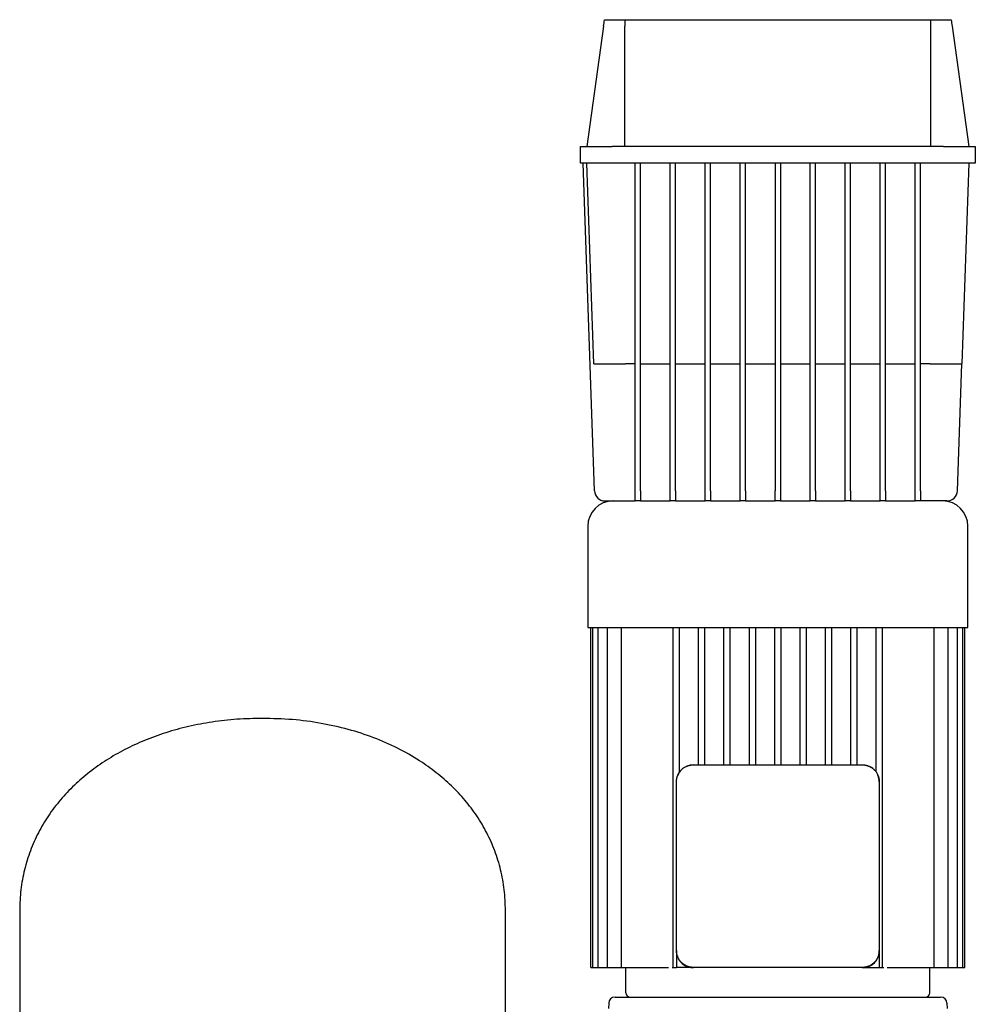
# Model space of a CAD drawing. Header units: millimetres. Extents: x 16 to 1347, y 13 to 994.
# Tile 3 of 4: x 61 to 513, y 528 to 994. Entities that reach past the tile are written whole.
import ezdxf

# ---------------------------------------------------------------- set-up
doc = ezdxf.new("R2010")
doc.units = ezdxf.units.MM

msp = doc.modelspace()

# ---------------------------------------------------------------- linework, layer by layer
at = {"color": 7, "linetype": 'Continuous', "lineweight": 25}
for p, q in [((337.48, 994.14), (347.04, 994.14)), ((347.04, 994.14), (492.06, 994.14)), ((492.06, 994.14), (501.62, 994.14)), ((337.05, 991.07), (329.05, 934.14)), ((347.05, 934.14), (347.05, 991.07)), ((492.05, 934.14), (492.05, 991.07)), ((502.05, 991.07), (510.05, 934.14)), ((326.05, 926.14), (326.05, 934.14)), ((326.05, 934.14), (341.05, 934.14)), ((498.05, 934.14), (341.05, 934.14)), ((498.05, 934.14), (513.05, 934.14)), ((513.05, 934.14), (513.05, 926.14)), ((341.05, 926.14), (326.05, 926.14)), ((332.72, 770.97), (327.3, 926.14)), ((332.37, 831.14), (329.05, 926.14)), ((498.05, 926.14), (341.05, 926.14)), ((352.05, 770.97), (352.05, 926.14)), ((354.55, 770.97), (354.55, 926.14)), ((368.61, 770.97), (368.61, 926.14)), ((371.11, 770.97), (371.11, 926.14)), ((385.17, 770.97), (385.17, 926.14)), ((387.67, 770.97), (387.67, 926.14)), ((401.74, 770.97), (401.74, 926.14)), ((404.24, 770.97), (404.24, 926.14)), ((418.3, 926.14), (418.3, 770.97)), ((420.8, 926.14), (420.8, 770.97)), ((434.86, 770.97), (434.86, 926.14)), ((437.36, 770.97), (437.36, 926.14)), ((451.42, 770.97), (451.42, 926.14)), ((453.92, 770.97), (453.92, 926.14)), ((467.99, 770.97), (467.99, 926.14)), ((470.49, 770.97), (470.49, 926.14)), ((484.55, 770.97), (484.55, 926.14)), ((487.05, 770.97), (487.05, 926.14)), ((513.05, 926.14), (498.05, 926.14)), ((510.05, 926.14), (506.73, 831.14)), ((352.05, 831.14), (347.36, 831.14)), ((354.55, 831.14), (368.61, 831.14)), ((371.11, 831.14), (385.17, 831.14)), ((387.67, 831.14), (401.74, 831.14)), ((404.24, 831.14), (418.3, 831.14)), ((420.8, 831.14), (434.86, 831.14)), ((437.36, 831.14), (451.42, 831.14)), ((453.92, 831.14), (467.99, 831.14)), ((470.49, 831.14), (484.55, 831.14)), ((491.74, 831.14), (487.05, 831.14)), ((504.63, 770.97), (506.73, 831.14)), ((352.05, 766.14), (352.05, 770.97)), ((354.55, 770.97), (354.55, 766.14)), ((368.61, 766.14), (368.61, 770.97)), ((371.11, 770.97), (371.11, 766.14)), ((385.17, 766.14), (385.17, 770.97)), ((387.67, 770.97), (387.67, 766.14)), ((401.74, 766.14), (401.74, 770.97)), ((404.24, 770.97), (404.24, 766.14)), ((418.3, 766.14), (418.3, 770.97)), ((420.8, 770.97), (420.8, 766.14)), ((434.86, 766.14), (434.86, 770.97)), ((437.36, 770.97), (437.36, 766.14)), ((451.42, 766.14), (451.42, 770.97)), ((453.92, 770.97), (453.92, 766.14)), ((467.99, 766.14), (467.99, 770.97)), ((470.49, 770.97), (470.49, 766.14)), ((484.55, 766.14), (484.55, 770.97)), ((487.05, 770.97), (487.05, 766.14)), ((337.71, 766.14), (352.05, 766.14)), ((354.55, 766.14), (352.05, 766.14)), ((354.55, 766.14), (368.61, 766.14)), ((371.11, 766.14), (368.61, 766.14)), ((371.11, 766.14), (385.17, 766.14)), ((387.67, 766.14), (385.17, 766.14)), ((387.67, 766.14), (401.74, 766.14)), ((404.24, 766.14), (401.74, 766.14)), ((404.24, 766.14), (418.3, 766.14)), ((420.8, 766.14), (418.3, 766.14)), ((420.8, 766.14), (434.86, 766.14)), ((437.36, 766.14), (434.86, 766.14)), ((437.36, 766.14), (451.42, 766.14)), ((453.92, 766.14), (451.42, 766.14)), ((453.92, 766.14), (467.99, 766.14)), ((470.49, 766.14), (467.99, 766.14)), ((470.49, 766.14), (484.55, 766.14)), ((487.05, 766.14), (484.55, 766.14)), ((499.63, 766.14), (487.05, 766.14)), ((329.55, 754.14), (329.55, 706.14)), ((509.55, 706.14), (509.55, 754.14)), ((329.55, 706.14), (419.55, 706.14)), ((331.05, 545.14), (331.05, 706.14)), ((331.88, 545.14), (331.88, 706.14)), ((334.42, 545.14), (334.42, 706.14)), ((338.85, 545.14), (338.85, 706.14)), ((345.49, 545.14), (345.49, 706.14)), ((370.05, 545.14), (370.05, 706.14)), ((373.05, 637.81), (373.05, 706.14)), ((382.05, 641.14), (382.05, 706.14)), ((385.05, 641.14), (385.05, 706.14)), ((394.05, 641.14), (394.05, 706.14)), ((397.05, 641.14), (397.05, 706.14)), ((406.05, 641.14), (406.05, 706.14)), ((409.05, 641.14), (409.05, 706.14)), ((418.05, 641.14), (418.05, 706.14)), ((419.55, 706.14), (509.55, 706.14)), ((421.05, 641.14), (421.05, 706.14)), ((430.05, 641.14), (430.05, 706.14)), ((433.05, 641.14), (433.05, 706.14)), ((442.05, 641.14), (442.05, 706.14)), ((445.05, 641.14), (445.05, 706.14)), ((454.05, 641.14), (454.05, 706.14)), ((457.05, 641.14), (457.05, 706.14)), ((466.05, 637.81), (466.05, 706.14)), ((469.05, 545.14), (469.05, 706.14)), ((493.61, 545.14), (493.61, 706.14)), ((500.25, 545.14), (500.25, 706.14)), ((504.67, 545.14), (504.67, 706.14)), ((507.22, 545.14), (507.22, 706.14)), ((508.05, 545.14), (508.05, 706.14)), ((379.55, 641.14), (459.55, 641.14)), ((371.55, 553.14), (371.55, 633.14)), ((467.55, 633.14), (467.55, 553.14)), ((60.55, 572.14), (60.55, 417.14)), ((290.55, 417.14), (290.55, 572.14)), ((371.55, 553.14), (371.55, 552.79)), ((371.55, 552.79), (371.61, 552.48)), ((371.55, 552.79), (371.55, 545.14)), ((467.55, 552.79), (467.55, 553.14)), ((467.55, 552.79), (467.55, 545.14)), ((331.05, 545.14), (331.88, 545.14)), ((331.88, 545.14), (333.38, 545.14)), ((333.38, 545.14), (334.42, 545.14)), ((334.42, 545.14), (335.92, 545.14)), ((335.92, 545.14), (338.85, 545.14)), ((338.85, 545.14), (340.35, 545.14)), ((340.35, 545.14), (345.49, 545.14)), ((345.49, 545.14), (346.99, 545.14)), ((346.99, 545.14), (366.41, 545.14)), ((347.55, 533.14), (347.55, 545.14)), ((366.41, 545.14), (367.85, 545.14)), ((369.44, 545.14), (370.05, 545.14)), ((370.05, 545.14), (371.55, 545.14)), ((379.2, 545.14), (371.55, 545.14)), ((379.2, 545.14), (379.55, 545.14)), ((459.55, 545.14), (379.55, 545.14)), ((459.55, 545.14), (459.9, 545.14)), ((459.9, 545.14), (460.21, 545.21)), ((459.9, 545.14), (467.55, 545.14)), ((467.55, 545.14), (469.05, 545.14)), ((469.05, 545.14), (469.66, 545.14)), ((471.25, 545.14), (472.69, 545.14)), ((472.69, 545.14), (492.11, 545.14)), ((491.55, 533.14), (491.55, 545.14)), ((492.11, 545.14), (493.61, 545.14)), ((493.61, 545.14), (498.75, 545.14)), ((498.75, 545.14), (500.25, 545.14)), ((500.25, 545.14), (503.17, 545.14)), ((503.17, 545.14), (504.67, 545.14)), ((504.67, 545.14), (505.72, 545.14)), ((505.72, 545.14), (507.22, 545.14)), ((507.22, 545.14), (508.05, 545.14)), ((339.47, 528.22), (339.41, 525.72)), ((342.47, 531.14), (496.63, 531.14)), ((499.63, 528.22), (499.69, 525.72))]:
    msp.add_line(p, q, dxfattribs=at)
at = {"color": 7, "linetype": 'Continuous', "lineweight": 25, "flags": 128}
msp.add_lwpolyline([(379.55, 641.14), (377.99, 640.99), (376.56, 640.56)], dxfattribs=at)
at = {"color": 7, "linetype": 'Continuous', "lineweight": 25}
for centre, radius, start, end in [((337.71, 771.14), 5, 182, 270), ((499.63, 771.14), 5, 270, 358), ((341.55, 754.14), 12, 90, 180), ((497.55, 754.14), 12, 0, 90), ((459.55, 633.14), 8, 46.5461, 68.0935), ((379.55, 633.14), 8, 136.5461, 158.0935), ((459.55, 633.14), 8, 360, 22.6066), ((349.55, 533.14), 2, 180, 270), ((489.55, 533.14), 2, 270, 0), ((342.47, 528.14), 3, 90, 178.5), ((496.63, 528.14), 3, 1.5, 90)]:
    msp.add_arc(centre, radius, start, end, dxfattribs=at)
for points in [[(337.05, 991.07), (337.19, 992.09), (337.34, 993.12), (337.48, 994.14)], [(347.04, 994.14), (347.05, 993.12), (347.05, 992.09), (347.05, 991.07)], [(492.05, 991.07), (492.05, 992.09), (492.05, 993.12), (492.06, 994.14)], [(501.62, 994.14), (501.76, 993.12), (501.9, 992.09), (502.05, 991.07)]]:
    msp.add_open_spline(points, degree=3, dxfattribs=at)
for points, knots in [([(332.37, 831.14), (332.37, 831.14), (332.45, 831.14), (332.79, 831.14), (333.05, 831.14), (333.78, 831.14), (334.25, 831.14), (335.37, 831.14), (336.02, 831.14), (337.49, 831.14), (338.3, 831.14), (340.01, 831.14), (340.91, 831.14), (342.76, 831.14), (343.7, 831.14), (345.56, 831.14), (346.47, 831.14), (347.36, 831.14)], [0, 0, 0, 0, 0.125, 0.125, 0.25, 0.25, 0.375, 0.375, 0.5, 0.5, 0.625, 0.625, 0.75, 0.75, 0.875, 0.875, 1, 1, 1, 1]), ([(491.74, 831.14), (492.62, 831.14), (493.54, 831.14), (495.4, 831.14), (496.34, 831.14), (498.18, 831.14), (499.09, 831.14), (500.8, 831.14), (501.61, 831.14), (503.07, 831.14), (503.73, 831.14), (504.85, 831.14), (505.31, 831.14), (506.04, 831.14), (506.31, 831.14), (506.65, 831.14), (506.73, 831.14), (506.73, 831.14)], [0, 0, 0, 0, 0.125, 0.125, 0.25, 0.25, 0.375, 0.375, 0.5, 0.5, 0.625, 0.625, 0.75, 0.75, 0.875, 0.875, 1, 1, 1, 1]), ([(175.55, 663.14), (171.5, 663.06), (163.53, 662.9), (151.81, 661.55), (140.57, 659.44), (129.85, 656.53), (119.77, 652.87), (110.36, 648.52), (101.65, 643.53), (93.64, 637.89), (86.32, 631.61), (79.77, 624.68), (74.04, 617.14), (69.24, 609.06), (65.42, 600.47), (62.64, 591.41), (60.87, 581.91), (60.66, 575.43), (60.55, 572.14)], [0, 0, 0, 0, 0.074285, 0.146344, 0.216264, 0.284133, 0.350046, 0.412987, 0.474273, 0.534057, 0.592528, 0.651079, 0.708807, 0.766075, 0.823311, 0.881005, 0.939704, 1, 1, 1, 1]), ([(290.55, 572.14), (290.44, 575.42), (290.23, 581.89), (288.46, 591.37), (285.7, 600.41), (281.89, 608.98), (277.14, 617.01), (271.52, 624.45), (265.08, 631.31), (257.85, 637.58), (249.36, 643.62), (239.48, 649.23), (228.16, 654.18), (216.01, 658.13), (203.12, 660.98), (189.54, 662.81), (180.27, 663.03), (175.55, 663.14)], [0, 0, 0, 0, 0.060169, 0.118747, 0.176322, 0.233437, 0.290581, 0.347144, 0.404488, 0.462899, 0.522613, 0.595651, 0.67106, 0.749042, 0.829764, 0.913371, 1, 1, 1, 1]), ([(372.13, 636.13), (372.16, 636.21), (372.23, 636.38), (372.34, 636.62), (372.46, 636.86), (372.59, 637.1), (372.73, 637.33), (372.87, 637.55), (373.02, 637.77), (373.18, 637.99), (373.35, 638.2), (373.52, 638.4), (373.69, 638.6), (373.94, 638.85), (374.26, 639.16), (374.68, 639.5), (375.12, 639.81), (375.58, 640.1), (376.06, 640.35), (376.4, 640.49), (376.56, 640.56)], [0, 0, 0, 0, 0.042377, 0.08455, 0.126527, 0.168317, 0.20993, 0.251375, 0.292662, 0.333801, 0.374802, 0.415674, 0.456427, 0.497072, 0.579365, 0.662161, 0.745541, 0.829589, 0.914383, 1, 1, 1, 1]), ([(376.56, 640.56), (376.65, 640.6), (376.83, 640.67), (377.09, 640.76), (377.36, 640.84), (377.63, 640.91), (377.9, 640.97), (378.17, 641.03), (378.45, 641.07), (378.72, 641.1), (379, 641.13), (379.27, 641.14), (379.46, 641.14), (379.55, 641.14)], [0, 0, 0, 0, 0.092863, 0.185261, 0.277217, 0.368756, 0.459904, 0.550685, 0.641125, 0.73125, 0.821087, 0.910661, 1, 1, 1, 1]), ([(459.55, 641.14), (459.64, 641.14), (459.82, 641.14), (460.1, 641.13), (460.37, 641.1), (460.65, 641.07), (460.92, 641.03), (461.2, 640.97), (461.47, 640.91), (461.74, 640.84), (462.01, 640.76), (462.27, 640.67), (462.45, 640.6), (462.53, 640.56)], [0, 0, 0, 0, 0.089329, 0.178896, 0.268727, 0.358849, 0.449287, 0.540068, 0.631218, 0.722761, 0.814723, 0.907128, 1, 1, 1, 1]), ([(462.53, 640.56), (462.62, 640.53), (462.78, 640.46), (463.03, 640.35), (463.27, 640.23), (463.5, 640.1), (463.74, 639.96), (463.96, 639.82), (464.18, 639.67), (464.4, 639.51), (464.6, 639.34), (464.81, 639.17), (465, 639), (465.26, 638.75), (465.56, 638.43), (465.9, 638.01), (466.22, 637.57), (466.5, 637.11), (466.76, 636.63), (466.9, 636.3), (466.97, 636.13)], [0, 0, 0, 0, 0.042377, 0.08455, 0.126527, 0.168317, 0.20993, 0.251375, 0.292662, 0.333801, 0.374802, 0.415674, 0.456427, 0.497072, 0.579365, 0.662161, 0.745541, 0.829589, 0.914383, 1, 1, 1, 1]), ([(371.55, 633.14), (371.55, 633.23), (371.55, 633.42), (371.57, 633.69), (371.59, 633.97), (371.62, 634.24), (371.67, 634.52), (371.72, 634.79), (371.78, 635.06), (371.85, 635.33), (371.93, 635.6), (372.02, 635.87), (372.09, 636.04), (372.13, 636.13)], [0, 0, 0, 0, 0.089329, 0.178896, 0.268727, 0.358849, 0.449287, 0.540068, 0.631218, 0.722761, 0.814723, 0.907128, 1, 1, 1, 1]), ([(466.97, 636.13), (467.01, 636.04), (467.07, 635.87), (467.16, 635.6), (467.25, 635.33), (467.32, 635.06), (467.38, 634.79), (467.43, 634.52), (467.47, 634.24), (467.51, 633.97), (467.53, 633.69), (467.55, 633.42), (467.55, 633.23), (467.55, 633.14)], [0, 0, 0, 0, 0.092863, 0.185261, 0.277217, 0.368756, 0.459904, 0.550685, 0.641125, 0.73125, 0.821087, 0.910661, 1, 1, 1, 1]), ([(372.13, 550.16), (372.09, 550.25), (372.02, 550.42), (371.93, 550.69), (371.85, 550.95), (371.78, 551.22), (371.72, 551.49), (371.67, 551.77), (371.62, 552.04), (371.59, 552.32), (371.57, 552.59), (371.55, 552.87), (371.55, 553.05), (371.55, 553.14)], [0, 0, 0, 0, 0.092863, 0.185261, 0.277217, 0.368756, 0.459904, 0.550685, 0.641125, 0.73125, 0.821087, 0.910661, 1, 1, 1, 1]), ([(371.97, 550.68), (372.02, 550.39), (372.22, 549.14), (373.67, 547.28), (375.69, 545.86), (377.63, 545.24), (378.67, 545.17), (379.2, 545.14)], [0, 0, 0, 0, 0.089542, 0.38301, 0.682276, 0.837158, 1, 1, 1, 1]), ([(462.02, 545.57), (462.31, 545.61), (463.55, 545.81), (465.41, 547.27), (466.83, 549.28), (467.45, 551.22), (467.52, 552.26), (467.55, 552.79)], [0, 0, 0, 0, 0.089542, 0.383009, 0.682275, 0.837157, 1, 1, 1, 1]), ([(467.55, 553.14), (467.55, 553.05), (467.55, 552.87), (467.53, 552.59), (467.51, 552.32), (467.47, 552.04), (467.43, 551.77), (467.38, 551.49), (467.32, 551.22), (467.25, 550.95), (467.16, 550.69), (467.07, 550.42), (467.01, 550.25), (466.97, 550.16)], [0, 0, 0, 0, 0.089329, 0.178896, 0.268727, 0.358849, 0.449287, 0.540068, 0.631218, 0.722761, 0.814723, 0.907128, 1, 1, 1, 1]), ([(376.56, 545.72), (376.48, 545.75), (376.31, 545.82), (376.07, 545.94), (375.83, 546.06), (375.59, 546.19), (375.36, 546.32), (375.14, 546.47), (374.92, 546.62), (374.7, 546.78), (374.49, 546.94), (374.29, 547.11), (374.09, 547.29), (373.84, 547.53), (373.54, 547.86), (373.19, 548.27), (372.88, 548.71), (372.6, 549.17), (372.34, 549.66), (372.2, 549.99), (372.13, 550.16)], [0, 0, 0, 0, 0.042377, 0.08455, 0.126527, 0.168317, 0.20993, 0.251375, 0.292662, 0.333801, 0.374802, 0.415674, 0.456427, 0.497072, 0.579365, 0.662161, 0.745541, 0.829589, 0.914383, 1, 1, 1, 1]), ([(466.97, 550.16), (466.94, 550.07), (466.87, 549.91), (466.75, 549.66), (466.63, 549.42), (466.5, 549.19), (466.37, 548.96), (466.22, 548.73), (466.07, 548.51), (465.92, 548.3), (465.75, 548.09), (465.58, 547.88), (465.4, 547.69), (465.16, 547.43), (464.83, 547.13), (464.42, 546.79), (463.98, 546.47), (463.52, 546.19), (463.04, 545.93), (462.7, 545.79), (462.53, 545.72)], [0, 0, 0, 0, 0.042377, 0.08455, 0.126527, 0.168317, 0.20993, 0.251375, 0.292662, 0.333801, 0.374802, 0.415674, 0.456427, 0.497072, 0.579365, 0.662161, 0.745541, 0.829589, 0.914383, 1, 1, 1, 1]), ([(379.55, 545.14), (379.46, 545.14), (379.27, 545.15), (379, 545.16), (378.72, 545.18), (378.45, 545.22), (378.17, 545.26), (377.9, 545.31), (377.63, 545.37), (377.36, 545.45), (377.09, 545.53), (376.83, 545.62), (376.65, 545.69), (376.56, 545.72)], [0, 0, 0, 0, 0.089329, 0.178896, 0.268727, 0.358849, 0.449287, 0.540068, 0.631218, 0.722761, 0.814723, 0.907128, 1, 1, 1, 1]), ([(462.53, 545.72), (462.45, 545.69), (462.27, 545.62), (462.01, 545.53), (461.74, 545.45), (461.47, 545.37), (461.2, 545.31), (460.92, 545.26), (460.65, 545.22), (460.37, 545.18), (460.1, 545.16), (459.82, 545.15), (459.64, 545.14), (459.55, 545.14)], [0, 0, 0, 0, 0.0928632, 0.1852607, 0.2772167, 0.368756, 0.4599035, 0.5506846, 0.6411249, 0.7312502, 0.8210869, 0.9106612, 1, 1, 1, 1])]:
    msp.add_open_spline(points, degree=3, knots=knots, dxfattribs=at)

doc.saveas('drawing.dxf')
